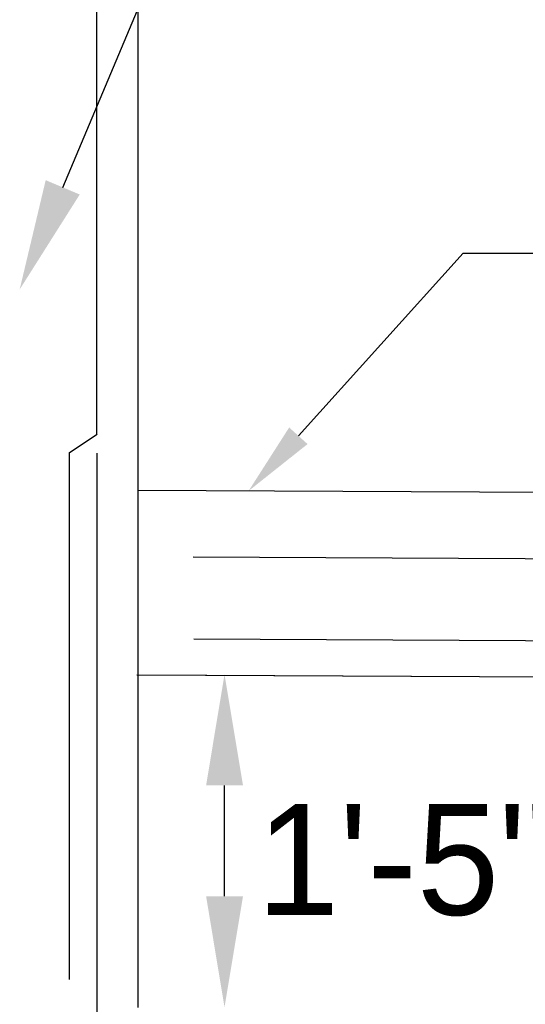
# Model space of a CAD drawing. Extents: x -485 to 3250, y 147 to 2833.
# Tile 16 of 34: x 42 to 97, y 1869 to 1975. Entities that reach past the tile are written whole.
import ezdxf

# ---------------------------------------------------------------- set-up
doc = ezdxf.new("R2010")
doc.units = 0
doc.header["$LTSCALE"] = 96
doc.header["$MEASUREMENT"] = 0
for name, color, linetype in [('101', 1, 'CONTINUOUS'), ('102', 2, 'CONTINUOUS'), ('103', 2, 'CONTINUOUS'), ('104', 4, 'CONTINUOUS'), ('TEXT', 2, 'CONTINUOUS')]:
    doc.layers.add(name, color=color, linetype=linetype)
doc.styles.add('SIMPLEX', font='sx-frac.shx', dxfattribs={"height": 1.322835})

msp = doc.modelspace()

# ---------------------------------------------------------------- linework, layer by layer
at = {"layer": '101'}
for p, q in [((46.80142, 1957.10821), (85.79305, 2049.59665)), ((72.32871, 1930.20697), (90.19066, 1949.99705)), ((90.19066, 1949.99705), (113.27685, 1949.99705))]:
    msp.add_line(p, q, dxfattribs=at)
at = {"layer": '101', "linetype": 'BYBLOCK'}
msp.add_line((64.33083, 1880.34568), (64.33083, 1892.34523), dxfattribs=at)
at = {"layer": '101'}
for points in [[(48.64434, 1956.33127), (44.9585, 1957.88516), (42.13975, 1946.05069)], [(73.32472, 1929.30799), (71.33269, 1931.10594), (66.93485, 1924.23086)]]:
    msp.add_solid(points, dxfattribs=at)
at = {"layer": '101', "linetype": 'BYBLOCK'}
for points in [[(62.33083, 1892.34523), (66.33083, 1892.34523), (64.33083, 1904.34523)], [(62.33083, 1880.34568), (66.33083, 1880.34568), (64.33083, 1868.34568)]]:
    msp.add_solid(points, dxfattribs=at)
at = {"layer": '102'}
for points in [[(621.72738, 1914.24186), (60.93485, 1917.05518)], [(621.6984, 1905.38368), (60.99505, 1908.19654)]]:
    msp.add_lwpolyline(points, dxfattribs=at)
at = {"layer": '103'}
for p, q in [((54.93485, 2237.0587), (54.93485, 1868.29035)), ((624.7635, 1921.43241), (54.93485, 1924.29106)), ((624.66316, 1901.43266), (54.83452, 1904.29131)), ((626.66314, 1901.42263), (54.99505, 1904.2905))]:
    msp.add_line(p, q, dxfattribs=at)
at = {"layer": '104'}
for p, q in [((50.47686, 2273.07676), (50.47686, 1930.34963)), ((47.52339, 1928.38958), (50.53705, 1930.38958))]:
    msp.add_line(p, q, dxfattribs=at)
at = {"layer": '104', "linetype": 'CONTINUOUS'}
msp.add_line((50.52339, 1851.96718), (50.52339, 1928.31324), dxfattribs=at)
msp.add_lwpolyline([(47.52339, 1871.32757), (47.52339, 1928.38958)], dxfattribs=at)

# ---------------------------------------------------------------- texts
at = {"layer": 'TEXT', "color": 2, "style": 'SIMPLEX'}
msp.add_text('1\'-5"', height=12, dxfattribs=at).set_placement((67.83356, 1878.32384))

doc.saveas('drawing.dxf')
